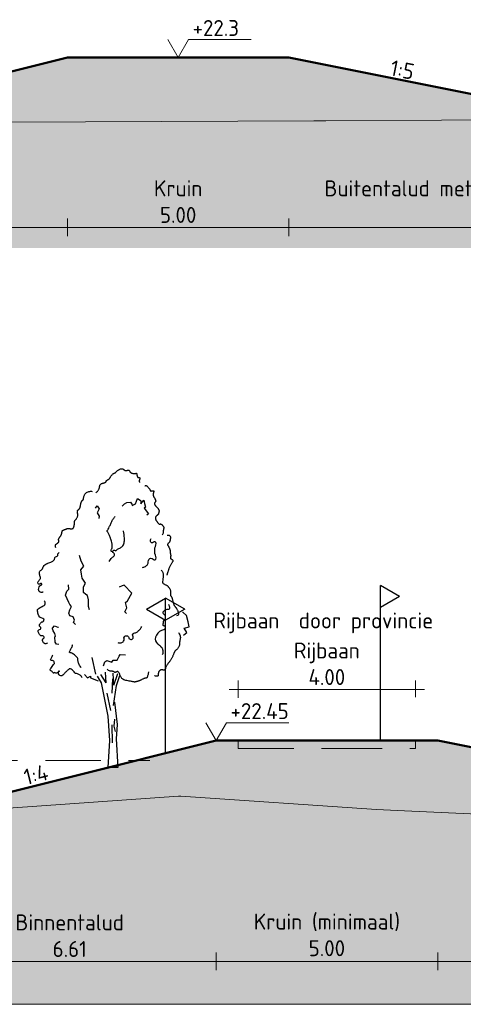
# Model space of a CAD drawing. Header units: metres. Extents: x 161377 to 162521, y 378914 to 379231.
# Tile 61 of 77: x 161838 to 161848, y 379199 to 379221. Entities that reach past the tile are written whole.
import ezdxf

# ---------------------------------------------------------------- set-up
doc = ezdxf.new("R2010")
doc.units = ezdxf.units.M
doc.linetypes.add('DASHED2', pattern=[0.375, 0.25, -0.125])
doc.linetypes.add('HIDDEN', pattern=[9.525, 6.35, -3.175])
for name, color, linetype, lineweight in [('B-WE-GR-MAAIVELD-GD', 253, 'Continuous', 18), ('N-WE-OG-TOPOGRAFIE-SD', 7, 'Continuous', 25), ('N-XX-GR-BOOM-SD', 90, 'Continuous', 25), ('N-XX-GW-WATERGANG-GD', 90, 'Continuous', 50), ('profiel', 7, 'Continuous', 13), ('X-XX-AL-HULPLIJN-G', 7, 'Continuous', 18), ('X-XX-AL-M', 7, 'Continuous', 18), ('X-XX-AL-NAP-M', 7, 'Continuous', 18)]:
    doc.layers.add(name, color=color, linetype=linetype, lineweight=lineweight)
doc.layers.add('N-WE-GW-GROND-A', color=7, linetype='Continuous', lineweight=35, true_color=0xffdf7f)
doc.layers.add('waterspiegel', color=7, linetype='Continuous', lineweight=13, true_color=0x0544ff)
doc.styles.add('RH-NLCS-A', font='NLCS-ISO.ttf')
doc.dimstyles.new('RH-NLCS-IT-A$0', dxfattribs={"dimscale": 0, "dimtxt": 2.5, "dimasz": 2.5, "dimexe": 1, "dimexo": 5, "dimgap": 0.5, "dimtad": 1, "dimzin": 1, "dimdsep": 46, "dimtxsty": 'RH-NLCS-A', "dimcen": 2.5, "dimdle": 1, "dimclrd": 256, "dimclre": 8, "dimclrt": 256, "dimadec": 0, "dimazin": 0, "dimtfac": 1, "dimtmove": 0, "dimatfit": 3, "dimfxl": 1, "dimfxlon": 1, "dimlwd": -1, "dimlwe": 13, "dimarcsym": 1})

# ---------------------------------------------------------------- blocks, each defined once
blk = doc.blocks.new('Peilmaat')
blk.add_lwpolyline([(-0.162, 0.28), (0, 0), (0.162, 0.28), (1.142, 0.28)])
at = {"style": 'RH-NLCS-A'}
blk.add_attdef('NAP', (0.227, 0.337), '', height=0.25, dxfattribs=at)
blk = doc.blocks.new('*D10')
at = {"layer": 'Defpoints', "color": 0, "transparency": 16777216}
for p in [(161839.032, 379220.244), (161833.181, 379218.782), (161839.032, 379216.412)]:
    blk.add_point(p, dxfattribs=at)
at = {"layer": 'X-XX-AL-M', "transparency": 16777216}
blk.add_line((161832.981, 379216.412), (161839.232, 379216.412), dxfattribs=at)
at = {"layer": 'X-XX-AL-M', "color": 8, "linetype": 'HIDDEN', "lineweight": 13, "transparency": 16777216}
for p, q in [((161833.181, 379216.612), (161833.181, 379216.212)), ((161839.032, 379216.612), (161839.032, 379216.212))]:
    blk.add_line(p, q, dxfattribs=at)
at = {"layer": 'X-XX-AL-M', "transparency": 16777216, "insert": (161836.106, 379216.992), "char_height": 0.36, "width": 3.204, "attachment_point": 5, "style": 'RH-NLCS-A'}
blk.add_mtext('Binnentalud \\P 5.85', dxfattribs=at)
blk = doc.blocks.new('_None')
blk = doc.blocks.new('*D11')
at = {"layer": 'Defpoints', "color": 0, "transparency": 16777216}
for p in [(161839.032, 379220.244), (161844.032, 379220.244), (161844.032, 379216.412)]:
    blk.add_point(p, dxfattribs=at)
at = {"layer": 'X-XX-AL-M', "transparency": 16777216}
blk.add_line((161838.832, 379216.412), (161844.232, 379216.412), dxfattribs=at)
at = {"layer": 'X-XX-AL-M', "color": 8, "linetype": 'HIDDEN', "lineweight": 13, "transparency": 16777216}
for p, q in [((161839.032, 379216.612), (161839.032, 379216.212)), ((161844.032, 379216.612), (161844.032, 379216.212))]:
    blk.add_line(p, q, dxfattribs=at)
at = {"layer": 'X-XX-AL-M', "transparency": 16777216, "insert": (161841.532, 379216.992), "char_height": 0.36, "attachment_point": 5, "style": 'RH-NLCS-A'}
blk.add_mtext('Kruin\\P5.00', dxfattribs=at)
blk = doc.blocks.new('*D12')
at = {"layer": 'Defpoints', "color": 0, "transparency": 16777216}
for p in [(161844.032, 379220.244), (161852.991, 379218.853), (161852.991, 379216.412)]:
    blk.add_point(p, dxfattribs=at)
at = {"layer": 'X-XX-AL-M', "transparency": 16777216}
blk.add_line((161843.832, 379216.412), (161853.191, 379216.412), dxfattribs=at)
at = {"layer": 'X-XX-AL-M', "color": 8, "linetype": 'HIDDEN', "lineweight": 13, "transparency": 16777216}
for p, q in [((161844.032, 379216.612), (161844.032, 379216.212)), ((161852.991, 379216.612), (161852.991, 379216.212))]:
    blk.add_line(p, q, dxfattribs=at)
at = {"layer": 'X-XX-AL-M', "transparency": 16777216, "insert": (161848.512, 379216.992), "char_height": 0.36, "attachment_point": 5, "style": 'RH-NLCS-A'}
blk.add_mtext('Buitentalud met onderhoudsstrook\\P 8.96', dxfattribs=at)
blk = doc.blocks.new('SOG-TOPOGRAFIE_ERFGRENS_LINKS-D')
for p, q in [((-0.433, 3.25), (0, 3.5)), ((0, 3), (0, 3.5)), ((-0.433, 3.25), (0, 3)), ((0, 0), (0, 3))]:
    blk.add_line(p, q)
blk = doc.blocks.new('Vboom')
at = {"color": 1, "true_color": 0xff0000}
for p, q in [((-0.078, 3.821), (-0.325, 4.198)), ((-0.078, 3.821), (-0.118, 4.301)), ((0.263, 3.725), (0.24, 4.255)), ((0.263, 3.725), (0.447, 4.244)), ((0.381, 3.711), (0.528, 4.163)), ((-0.048, 3.356), (0.113, 2.572)), ((0.171, 1.937), (0.182, 1.119)), ((0.297, 2.179), (0.263, 1.868)), ((0.263, 1.868), (0.321, 1.626)), ((0.445, 0), (0, 0))]:
    blk.add_line(p, q, dxfattribs=at)
for points in [[(-0.55, 12.392), (-0.544, 12.397), (-0.533, 12.407), (-0.517, 12.422), (-0.499, 12.441), (-0.479, 12.463), (-0.459, 12.486), (-0.44, 12.511), (-0.423, 12.536), (-0.411, 12.56), (-0.402, 12.583), (-0.395, 12.606), (-0.39, 12.627), (-0.386, 12.648), (-0.383, 12.668), (-0.38, 12.687), (-0.375, 12.706), (-0.369, 12.723), (-0.362, 12.74), (-0.353, 12.755), (-0.344, 12.769), (-0.334, 12.782), (-0.324, 12.793), (-0.314, 12.803), (-0.304, 12.81), (-0.294, 12.816), (-0.285, 12.821), (-0.276, 12.824), (-0.267, 12.826), (-0.257, 12.828), (-0.247, 12.83), (-0.235, 12.832), (-0.223, 12.835), (-0.209, 12.839), (-0.194, 12.844), (-0.179, 12.85), (-0.163, 12.856), (-0.148, 12.862), (-0.133, 12.868), (-0.12, 12.874), (-0.109, 12.879), (-0.1, 12.884), (-0.093, 12.889), (-0.088, 12.893), (-0.084, 12.896), (-0.082, 12.9), (-0.081, 12.903), (-0.08, 12.907), (-0.081, 12.911), (-0.082, 12.915), (-0.082, 12.92), (-0.083, 12.924), (-0.083, 12.93), (-0.082, 12.935), (-0.079, 12.941), (-0.074, 12.946), (-0.067, 12.952), (-0.057, 12.958), (-0.045, 12.965), (-0.032, 12.971), (-0.018, 12.979), (-0.003, 12.986), (0.012, 12.995), (0.027, 13.004), (0.04, 13.014), (0.052, 13.025), (0.063, 13.037), (0.072, 13.05), (0.081, 13.063), (0.09, 13.078), (0.1, 13.094), (0.11, 13.11), (0.121, 13.128), (0.134, 13.146), (0.148, 13.164), (0.162, 13.183), (0.177, 13.201), (0.193, 13.218), (0.208, 13.234), (0.223, 13.249), (0.238, 13.261), (0.252, 13.27), (0.265, 13.278), (0.277, 13.284), (0.289, 13.29), (0.301, 13.295), (0.312, 13.3), (0.323, 13.306), (0.335, 13.314), (0.347, 13.323), (0.359, 13.334), (0.372, 13.347), (0.386, 13.361), (0.401, 13.375), (0.417, 13.389), (0.435, 13.404), (0.454, 13.418), (0.474, 13.432), (0.496, 13.444), (0.519, 13.456), (0.542, 13.466), (0.564, 13.475), (0.586, 13.482), (0.606, 13.486), (0.624, 13.488), (0.64, 13.488), (0.654, 13.486), (0.665, 13.481), (0.676, 13.476), (0.685, 13.469), (0.694, 13.461), (0.702, 13.453), (0.711, 13.445), (0.719, 13.438), (0.728, 13.431), (0.738, 13.424), (0.747, 13.419), (0.758, 13.414), (0.768, 13.41), (0.779, 13.406), (0.79, 13.404), (0.802, 13.404), (0.813, 13.404), (0.825, 13.405), (0.837, 13.406), (0.849, 13.408), (0.862, 13.41), (0.873, 13.413), (0.885, 13.415), (0.897, 13.417), (0.908, 13.419), (0.918, 13.419), (0.928, 13.419), (0.938, 13.418), (0.947, 13.415), (0.955, 13.41), (0.962, 13.404), (0.968, 13.395), (0.974, 13.385), (0.98, 13.373), (0.986, 13.361), (0.993, 13.348), (1.002, 13.335), (1.012, 13.323), (1.025, 13.311), (1.04, 13.301), (1.057, 13.292), (1.076, 13.285), (1.096, 13.279), (1.117, 13.274), (1.138, 13.27), (1.158, 13.268), (1.176, 13.267), (1.194, 13.267), (1.209, 13.269), (1.223, 13.271), (1.236, 13.273), (1.247, 13.276), (1.256, 13.278), (1.264, 13.281), (1.271, 13.282), (1.276, 13.283), (1.28, 13.283), (1.284, 13.281), (1.287, 13.278), (1.289, 13.274), (1.291, 13.268), (1.293, 13.261), (1.296, 13.252), (1.299, 13.241), (1.302, 13.229), (1.305, 13.216), (1.309, 13.202), (1.312, 13.188), (1.316, 13.174), (1.319, 13.161), (1.322, 13.149), (1.325, 13.138), (1.327, 13.128), (1.329, 13.12), (1.332, 13.113), (1.335, 13.108), (1.34, 13.103), (1.345, 13.099), (1.352, 13.096), (1.36, 13.094), (1.37, 13.093), (1.38, 13.092), (1.391, 13.091), (1.402, 13.089), (1.412, 13.088), (1.421, 13.085), (1.428, 13.082), (1.434, 13.077), (1.438, 13.071), (1.44, 13.065), (1.441, 13.056), (1.44, 13.047), (1.438, 13.037), (1.435, 13.025), (1.43, 13.012), (1.425, 12.998), (1.42, 12.983), (1.416, 12.967), (1.413, 12.95), (1.412, 12.932), (1.414, 12.912), (1.419, 12.891), (1.429, 12.869)], [(-2.358, 9.917), (-2.367, 9.96), (-2.372, 9.995), (-2.374, 10.021), (-2.372, 10.041), (-2.367, 10.057), (-2.36, 10.068), (-2.35, 10.077), (-2.339, 10.086), (-2.326, 10.094), (-2.313, 10.103), (-2.299, 10.113), (-2.284, 10.122), (-2.27, 10.132), (-2.257, 10.141), (-2.246, 10.151), (-2.236, 10.161), (-2.229, 10.17), (-2.224, 10.18), (-2.22, 10.189), (-2.219, 10.199), (-2.218, 10.208), (-2.219, 10.218), (-2.22, 10.227), (-2.222, 10.237), (-2.225, 10.247), (-2.227, 10.258), (-2.229, 10.268), (-2.231, 10.279), (-2.231, 10.291), (-2.23, 10.302), (-2.228, 10.314), (-2.224, 10.327), (-2.218, 10.34), (-2.21, 10.353), (-2.201, 10.367), (-2.191, 10.381), (-2.18, 10.396), (-2.168, 10.411), (-2.157, 10.426), (-2.146, 10.442), (-2.135, 10.458), (-2.126, 10.474), (-2.117, 10.491), (-2.109, 10.507), (-2.102, 10.523), (-2.095, 10.538), (-2.09, 10.553), (-2.085, 10.566), (-2.082, 10.578), (-2.079, 10.59), (-2.077, 10.6), (-2.076, 10.61), (-2.075, 10.619), (-2.074, 10.627), (-2.073, 10.636), (-2.072, 10.644), (-2.07, 10.652), (-2.069, 10.661), (-2.066, 10.669), (-2.062, 10.677), (-2.057, 10.685), (-2.051, 10.693), (-2.043, 10.7), (-2.033, 10.707), (-2.021, 10.714), (-2.007, 10.72), (-1.992, 10.726), (-1.976, 10.732), (-1.959, 10.738), (-1.942, 10.743), (-1.926, 10.749), (-1.91, 10.755), (-1.895, 10.761), (-1.882, 10.767), (-1.868, 10.773), (-1.856, 10.779), (-1.843, 10.784), (-1.831, 10.788), (-1.818, 10.791), (-1.806, 10.793), (-1.792, 10.793), (-1.778, 10.792), (-1.764, 10.791), (-1.75, 10.788), (-1.735, 10.786), (-1.72, 10.783), (-1.704, 10.781), (-1.689, 10.779), (-1.674, 10.778), (-1.658, 10.777), (-1.643, 10.777), (-1.629, 10.778), (-1.616, 10.78), (-1.604, 10.783), (-1.593, 10.786), (-1.583, 10.79), (-1.575, 10.795), (-1.569, 10.8), (-1.564, 10.806), (-1.56, 10.813), (-1.557, 10.821), (-1.554, 10.829), (-1.551, 10.838), (-1.548, 10.848), (-1.544, 10.858), (-1.54, 10.869), (-1.536, 10.88), (-1.533, 10.893), (-1.529, 10.905), (-1.526, 10.919), (-1.523, 10.933), (-1.521, 10.947), (-1.519, 10.962), (-1.518, 10.977), (-1.518, 10.992), (-1.518, 11.007), (-1.518, 11.022), (-1.518, 11.037), (-1.518, 11.051), (-1.518, 11.064), (-1.517, 11.076), (-1.516, 11.087), (-1.514, 11.097), (-1.511, 11.106), (-1.508, 11.115), (-1.505, 11.123), (-1.501, 11.13), (-1.497, 11.137), (-1.492, 11.144), (-1.487, 11.15), (-1.481, 11.157), (-1.475, 11.165), (-1.467, 11.174), (-1.459, 11.184), (-1.45, 11.196), (-1.44, 11.21), (-1.428, 11.227), (-1.416, 11.246), (-1.404, 11.267), (-1.392, 11.288), (-1.381, 11.311), (-1.372, 11.333), (-1.364, 11.356), (-1.36, 11.377), (-1.357, 11.398), (-1.358, 11.417), (-1.36, 11.436), (-1.364, 11.453), (-1.368, 11.47), (-1.373, 11.486), (-1.377, 11.502), (-1.38, 11.517), (-1.382, 11.531), (-1.383, 11.546), (-1.382, 11.559), (-1.38, 11.572), (-1.376, 11.584), (-1.372, 11.595), (-1.366, 11.606), (-1.36, 11.615), (-1.353, 11.622), (-1.345, 11.629), (-1.337, 11.636), (-1.328, 11.642), (-1.319, 11.648), (-1.311, 11.655), (-1.302, 11.663), (-1.294, 11.672), (-1.286, 11.683), (-1.279, 11.695), (-1.273, 11.709), (-1.267, 11.725), (-1.261, 11.741), (-1.256, 11.759), (-1.251, 11.778), (-1.246, 11.798), (-1.242, 11.819), (-1.238, 11.84), (-1.234, 11.862), (-1.23, 11.884), (-1.226, 11.906), (-1.222, 11.926), (-1.217, 11.946), (-1.212, 11.964), (-1.206, 11.98), (-1.199, 11.995), (-1.192, 12.008), (-1.185, 12.02), (-1.177, 12.031), (-1.17, 12.04), (-1.162, 12.049), (-1.154, 12.057), (-1.147, 12.064), (-1.14, 12.071), (-1.133, 12.077), (-1.127, 12.084), (-1.121, 12.09), (-1.116, 12.097), (-1.112, 12.104), (-1.109, 12.111), (-1.106, 12.119), (-1.104, 12.129), (-1.103, 12.139), (-1.102, 12.151), (-1.1, 12.164), (-1.098, 12.18), (-1.094, 12.197), (-1.09, 12.217), (-1.084, 12.239), (-1.076, 12.263), (-1.066, 12.288), (-1.054, 12.313), (-1.038, 12.339), (-1.018, 12.363), (-0.995, 12.387), (-0.967, 12.408), (-0.934, 12.426), (-0.899, 12.441), (-0.862, 12.453), (-0.826, 12.462), (-0.792, 12.468), (-0.762, 12.469), (-0.738, 12.467), (-0.721, 12.46)], [(1.665, 12.717), (1.679, 12.722), (1.693, 12.725), (1.707, 12.725), (1.721, 12.723), (1.736, 12.718), (1.75, 12.709), (1.766, 12.698), (1.782, 12.683), (1.799, 12.665), (1.817, 12.645), (1.834, 12.623), (1.852, 12.601), (1.868, 12.579), (1.883, 12.557), (1.896, 12.538), (1.907, 12.521), (1.916, 12.508), (1.921, 12.498), (1.925, 12.49), (1.927, 12.485), (1.928, 12.482), (1.927, 12.48), (1.927, 12.479), (1.926, 12.478), (1.925, 12.478), (1.925, 12.478), (1.925, 12.478), (1.927, 12.478), (1.93, 12.479), (1.934, 12.479), (1.941, 12.48), (1.95, 12.481), (1.961, 12.483), (1.974, 12.484), (1.988, 12.486), (2.002, 12.488), (2.017, 12.489), (2.03, 12.489), (2.042, 12.489), (2.053, 12.488), (2.06, 12.486), (2.065, 12.483), (2.068, 12.479), (2.069, 12.474), (2.069, 12.468), (2.068, 12.462), (2.065, 12.454), (2.063, 12.446), (2.06, 12.437), (2.057, 12.428), (2.054, 12.418), (2.052, 12.407), (2.049, 12.396), (2.047, 12.384), (2.045, 12.371), (2.044, 12.358), (2.043, 12.344), (2.043, 12.331), (2.043, 12.317), (2.044, 12.303), (2.045, 12.289), (2.046, 12.276), (2.049, 12.264), (2.051, 12.253), (2.054, 12.242), (2.058, 12.233), (2.061, 12.225), (2.065, 12.218), (2.069, 12.211), (2.073, 12.205), (2.076, 12.2), (2.08, 12.195), (2.083, 12.191), (2.086, 12.187), (2.089, 12.183), (2.092, 12.179), (2.096, 12.174), (2.099, 12.168), (2.103, 12.161), (2.107, 12.152), (2.112, 12.141), (2.117, 12.13), (2.122, 12.117), (2.127, 12.104), (2.132, 12.091), (2.137, 12.078), (2.142, 12.067), (2.145, 12.057), (2.148, 12.048), (2.151, 12.041), (2.152, 12.036), (2.152, 12.031), (2.152, 12.026), (2.15, 12.02), (2.147, 12.015), (2.143, 12.008), (2.138, 11.999), (2.131, 11.99), (2.125, 11.979), (2.118, 11.967), (2.112, 11.955), (2.106, 11.942), (2.102, 11.93), (2.099, 11.917), (2.098, 11.905), (2.1, 11.893), (2.102, 11.881), (2.107, 11.869), (2.112, 11.858), (2.119, 11.847), (2.126, 11.837), (2.134, 11.827), (2.143, 11.817), (2.152, 11.807), (2.162, 11.797), (2.171, 11.787), (2.181, 11.778), (2.191, 11.768), (2.201, 11.758), (2.21, 11.748), (2.219, 11.738), (2.228, 11.727), (2.237, 11.717), (2.245, 11.706), (2.253, 11.696), (2.26, 11.685), (2.267, 11.675), (2.274, 11.666), (2.28, 11.657), (2.285, 11.648), (2.29, 11.639), (2.295, 11.631), (2.298, 11.623), (2.301, 11.615), (2.304, 11.608), (2.305, 11.601), (2.306, 11.594), (2.306, 11.587), (2.306, 11.579), (2.305, 11.572), (2.303, 11.564), (2.302, 11.555), (2.3, 11.546), (2.298, 11.536), (2.296, 11.525), (2.294, 11.514), (2.292, 11.501), (2.29, 11.489), (2.287, 11.477), (2.283, 11.465), (2.279, 11.453), (2.275, 11.442), (2.269, 11.432), (2.263, 11.424), (2.256, 11.416), (2.249, 11.408), (2.242, 11.402), (2.235, 11.396), (2.229, 11.391), (2.223, 11.386), (2.217, 11.381), (2.212, 11.377), (2.208, 11.373), (2.203, 11.37), (2.199, 11.366), (2.195, 11.362), (2.19, 11.359), (2.186, 11.355), (2.18, 11.351), (2.175, 11.347), (2.169, 11.342), (2.163, 11.337), (2.158, 11.33), (2.153, 11.323), (2.149, 11.314), (2.146, 11.303), (2.144, 11.291), (2.143, 11.277), (2.143, 11.263), (2.144, 11.248), (2.146, 11.233), (2.148, 11.219), (2.151, 11.206), (2.154, 11.194), (2.158, 11.183), (2.162, 11.174), (2.166, 11.166), (2.171, 11.158), (2.177, 11.15), (2.184, 11.141), (2.191, 11.131), (2.2, 11.12), (2.209, 11.107), (2.219, 11.092), (2.23, 11.076), (2.241, 11.06), (2.253, 11.045), (2.264, 11.031), (2.275, 11.018), (2.286, 11.008), (2.296, 11), (2.305, 10.995), (2.314, 10.992), (2.323, 10.99), (2.332, 10.99), (2.34, 10.991), (2.348, 10.992), (2.357, 10.993), (2.365, 10.993), (2.374, 10.993), (2.383, 10.992), (2.392, 10.989), (2.401, 10.986), (2.411, 10.981), (2.422, 10.974), (2.433, 10.965), (2.444, 10.954), (2.455, 10.941), (2.467, 10.927), (2.478, 10.912), (2.488, 10.897), (2.498, 10.883), (2.506, 10.869), (2.512, 10.856), (2.517, 10.844), (2.52, 10.834), (2.522, 10.825), (2.522, 10.816), (2.521, 10.808), (2.52, 10.801), (2.517, 10.792), (2.515, 10.784), (2.512, 10.775), (2.509, 10.764), (2.506, 10.753), (2.503, 10.741), (2.501, 10.728), (2.498, 10.715), (2.497, 10.7), (2.496, 10.684), (2.495, 10.667), (2.495, 10.648), (2.494, 10.628), (2.491, 10.606), (2.486, 10.581), (2.478, 10.555), (2.467, 10.525), (2.451, 10.492)], [(2.669, 10.49), (2.686, 10.492), (2.701, 10.494), (2.713, 10.495), (2.723, 10.496), (2.731, 10.495), (2.739, 10.494), (2.746, 10.492), (2.753, 10.488), (2.761, 10.484), (2.77, 10.478), (2.778, 10.471), (2.787, 10.463), (2.795, 10.454), (2.802, 10.445), (2.808, 10.435), (2.813, 10.424), (2.816, 10.413), (2.818, 10.401), (2.819, 10.389), (2.819, 10.377), (2.818, 10.363), (2.816, 10.349), (2.814, 10.334), (2.812, 10.318), (2.81, 10.301), (2.808, 10.284), (2.805, 10.266), (2.802, 10.248), (2.798, 10.231), (2.793, 10.214), (2.786, 10.198), (2.779, 10.182), (2.77, 10.169), (2.759, 10.156), (2.748, 10.145), (2.737, 10.134), (2.726, 10.124), (2.716, 10.115), (2.707, 10.107), (2.7, 10.098), (2.694, 10.09), (2.691, 10.082), (2.69, 10.073), (2.691, 10.064), (2.693, 10.054), (2.697, 10.044), (2.702, 10.032), (2.708, 10.019), (2.716, 10.004), (2.725, 9.989), (2.734, 9.972), (2.743, 9.955), (2.752, 9.938), (2.761, 9.921), (2.77, 9.904), (2.777, 9.888), (2.783, 9.873), (2.788, 9.859), (2.792, 9.845), (2.795, 9.832), (2.798, 9.819), (2.8, 9.806), (2.801, 9.793), (2.803, 9.78), (2.804, 9.766), (2.805, 9.751), (2.806, 9.736), (2.808, 9.721), (2.809, 9.705), (2.811, 9.689), (2.813, 9.674), (2.816, 9.658), (2.819, 9.642), (2.822, 9.626), (2.825, 9.611), (2.827, 9.596), (2.83, 9.581), (2.831, 9.566), (2.831, 9.552), (2.83, 9.538), (2.828, 9.525), (2.825, 9.512), (2.821, 9.5), (2.818, 9.488), (2.815, 9.476), (2.814, 9.465), (2.816, 9.455), (2.82, 9.445), (2.827, 9.435), (2.837, 9.426), (2.849, 9.417), (2.862, 9.408), (2.875, 9.4), (2.888, 9.393), (2.9, 9.386), (2.91, 9.379), (2.918, 9.373), (2.924, 9.367), (2.928, 9.361), (2.93, 9.356), (2.931, 9.351), (2.931, 9.345), (2.93, 9.34), (2.929, 9.334), (2.928, 9.328), (2.926, 9.321), (2.924, 9.313), (2.92, 9.304), (2.916, 9.293), (2.91, 9.28), (2.902, 9.265), (2.892, 9.248), (2.879, 9.228), (2.865, 9.206), (2.85, 9.181), (2.834, 9.156), (2.818, 9.128), (2.802, 9.1), (2.787, 9.072), (2.774, 9.044), (2.762, 9.016), (2.752, 8.989), (2.744, 8.962), (2.736, 8.936), (2.729, 8.911), (2.723, 8.886), (2.716, 8.862), (2.708, 8.839), (2.7, 8.818), (2.692, 8.797), (2.683, 8.777), (2.675, 8.757), (2.669, 8.738), (2.664, 8.72), (2.661, 8.701), (2.661, 8.683)], [(2.395, 8.917), (2.446, 8.862), (2.477, 8.799), (2.491, 8.731), (2.493, 8.66), (2.487, 8.589), (2.477, 8.521), (2.468, 8.459), (2.463, 8.405), (2.467, 8.363), (2.479, 8.33), (2.496, 8.305), (2.518, 8.286), (2.543, 8.273), (2.569, 8.263), (2.595, 8.254), (2.618, 8.246), (2.639, 8.236), (2.657, 8.225), (2.672, 8.213), (2.686, 8.2), (2.698, 8.186), (2.71, 8.171), (2.721, 8.156), (2.732, 8.141), (2.744, 8.126), (2.756, 8.111), (2.769, 8.095), (2.781, 8.078), (2.792, 8.06), (2.801, 8.041), (2.809, 8.02), (2.815, 7.997), (2.818, 7.972), (2.82, 7.945), (2.82, 7.918), (2.819, 7.89), (2.817, 7.864), (2.816, 7.838), (2.816, 7.815), (2.817, 7.795), (2.82, 7.779), (2.825, 7.765), (2.831, 7.753), (2.838, 7.741), (2.847, 7.73), (2.855, 7.717), (2.865, 7.703), (2.874, 7.685), (2.883, 7.664), (2.892, 7.639), (2.901, 7.611), (2.909, 7.582), (2.917, 7.552), (2.925, 7.522), (2.933, 7.492), (2.941, 7.464), (2.948, 7.437), (2.955, 7.412), (2.962, 7.39), (2.969, 7.369), (2.976, 7.35), (2.983, 7.333), (2.99, 7.318), (2.997, 7.305), (3.005, 7.293), (3.012, 7.283), (3.021, 7.273), (3.029, 7.265), (3.037, 7.256), (3.046, 7.247), (3.055, 7.238), (3.064, 7.227), (3.073, 7.216), (3.082, 7.202), (3.091, 7.187), (3.101, 7.17), (3.111, 7.15), (3.122, 7.127), (3.133, 7.102), (3.146, 7.073), (3.158, 7.041), (3.169, 7.007), (3.177, 6.972), (3.18, 6.939), (3.175, 6.909), (3.16, 6.883), (3.134, 6.863), (3.094, 6.851)], [(3.18, 6.092), (3.213, 6.037), (3.236, 5.99), (3.252, 5.95), (3.261, 5.916), (3.265, 5.886), (3.265, 5.861), (3.262, 5.838), (3.258, 5.817), (3.254, 5.796), (3.25, 5.776), (3.245, 5.756), (3.241, 5.736), (3.238, 5.715), (3.235, 5.694), (3.232, 5.673), (3.23, 5.65), (3.229, 5.627), (3.228, 5.603), (3.227, 5.578), (3.225, 5.552), (3.222, 5.527), (3.217, 5.502), (3.21, 5.477), (3.2, 5.453), (3.188, 5.43), (3.173, 5.408), (3.156, 5.387), (3.138, 5.367), (3.119, 5.349), (3.101, 5.332), (3.084, 5.316), (3.068, 5.301), (3.054, 5.288), (3.042, 5.276), (3.032, 5.265), (3.023, 5.254), (3.015, 5.243), (3.008, 5.232), (3.002, 5.22), (2.995, 5.208), (2.989, 5.194), (2.983, 5.178), (2.977, 5.162), (2.97, 5.144), (2.963, 5.124), (2.954, 5.103), (2.945, 5.08), (2.934, 5.055), (2.922, 5.029), (2.908, 5.001), (2.894, 4.973), (2.879, 4.945), (2.864, 4.918), (2.849, 4.891), (2.834, 4.866), (2.82, 4.844), (2.807, 4.823), (2.795, 4.806), (2.782, 4.79), (2.771, 4.775), (2.759, 4.76), (2.747, 4.746), (2.735, 4.73), (2.722, 4.714), (2.708, 4.696), (2.694, 4.677), (2.68, 4.657), (2.666, 4.637), (2.653, 4.617), (2.641, 4.598), (2.63, 4.581), (2.621, 4.565), (2.614, 4.551), (2.608, 4.54), (2.605, 4.53), (2.602, 4.521), (2.6, 4.513), (2.599, 4.506), (2.599, 4.499), (2.599, 4.492), (2.598, 4.484), (2.598, 4.476), (2.596, 4.468), (2.595, 4.46), (2.592, 4.452), (2.588, 4.444), (2.583, 4.436), (2.576, 4.428), (2.568, 4.421), (2.558, 4.414), (2.548, 4.409), (2.537, 4.404), (2.525, 4.4), (2.514, 4.397), (2.503, 4.396), (2.493, 4.396), (2.484, 4.399), (2.476, 4.402), (2.469, 4.406), (2.461, 4.41), (2.453, 4.414), (2.444, 4.416), (2.433, 4.417), (2.421, 4.416), (2.408, 4.413), (2.392, 4.407), (2.376, 4.399), (2.36, 4.39), (2.343, 4.38), (2.328, 4.37), (2.315, 4.359), (2.303, 4.348), (2.294, 4.337), (2.288, 4.327), (2.283, 4.318), (2.28, 4.308), (2.278, 4.299), (2.277, 4.29), (2.276, 4.28), (2.275, 4.27), (2.274, 4.26), (2.272, 4.25), (2.27, 4.239), (2.268, 4.228), (2.266, 4.217), (2.264, 4.207), (2.263, 4.196), (2.262, 4.186), (2.262, 4.176), (2.263, 4.167), (2.262, 4.158), (2.261, 4.151), (2.258, 4.144), (2.253, 4.138), (2.245, 4.133), (2.233, 4.129), (2.218, 4.127), (2.199, 4.127), (2.179, 4.127), (2.158, 4.129), (2.138, 4.132), (2.12, 4.137), (2.105, 4.142), (2.094, 4.149)], [(1.828, 4.321), (1.827, 4.311), (1.824, 4.291), (1.819, 4.265), (1.813, 4.234), (1.806, 4.201), (1.799, 4.167), (1.79, 4.135), (1.782, 4.108), (1.773, 4.085), (1.764, 4.068), (1.755, 4.056), (1.745, 4.048), (1.736, 4.042), (1.727, 4.039), (1.718, 4.038), (1.709, 4.037), (1.7, 4.037), (1.691, 4.036), (1.681, 4.035), (1.671, 4.033), (1.659, 4.03), (1.647, 4.027), (1.632, 4.021), (1.615, 4.014), (1.596, 4.006), (1.576, 3.995), (1.554, 3.984), (1.531, 3.973), (1.509, 3.961), (1.487, 3.95), (1.466, 3.94), (1.448, 3.931), (1.431, 3.924), (1.416, 3.918), (1.403, 3.913), (1.391, 3.91), (1.379, 3.907), (1.366, 3.904), (1.354, 3.901), (1.34, 3.897), (1.325, 3.893), (1.308, 3.888), (1.291, 3.883), (1.274, 3.878), (1.258, 3.873), (1.243, 3.869), (1.229, 3.865), (1.217, 3.863), (1.208, 3.861), (1.2, 3.861), (1.192, 3.862), (1.182, 3.864), (1.17, 3.867), (1.152, 3.871), (1.129, 3.876), (1.098, 3.882), (1.059, 3.888), (1.014, 3.895), (0.963, 3.904), (0.91, 3.913), (0.857, 3.925), (0.805, 3.937), (0.756, 3.951), (0.713, 3.968), (0.677, 3.986), (0.648, 4.006), (0.625, 4.027), (0.606, 4.051), (0.59, 4.075), (0.577, 4.101), (0.565, 4.128), (0.554, 4.156), (0.542, 4.184), (0.53, 4.213), (0.517, 4.24), (0.503, 4.265), (0.489, 4.288), (0.475, 4.307), (0.46, 4.322), (0.444, 4.331), (0.428, 4.335), (0.413, 4.334), (0.397, 4.329), (0.381, 4.322), (0.365, 4.314), (0.35, 4.306), (0.336, 4.3), (0.322, 4.297), (0.309, 4.298), (0.297, 4.303), (0.285, 4.31), (0.272, 4.318), (0.258, 4.327), (0.242, 4.335), (0.224, 4.342), (0.204, 4.346), (0.18, 4.347), (0.154, 4.347), (0.126, 4.348), (0.095, 4.352), (0.063, 4.362), (0.029, 4.378), (-0.005, 4.405), (-0.04, 4.444)]]:
    blk.add_lwpolyline(points, dxfattribs=at)
at = {"color": 1, "true_color": 0xff0000, "flags": 128}
for points in [[(0.644, 11.801), (0.745, 11.904), (0.848, 11.968), (1.016, 11.977), (1.079, 11.881), (1.089, 11.824), (1.242, 11.904), (1.339, 12.145), (1.446, 12.073), (1.462, 12.067), (1.476, 12.007), (1.489, 11.903), (1.616, 12.073), (1.652, 11.917), (1.694, 11.753), (1.635, 11.711), (1.832, 11.457), (1.748, 11.397)], [(-0.563, 11.712), (-0.483, 11.813), (-0.399, 11.674), (-0.485, 11.495), (-0.402, 11.346), (-0.416, 11.243)], [(-0.835, 7.119), (-0.882, 7.265), (-0.886, 7.568), (-0.928, 7.764), (-0.997, 7.815), (-1.103, 7.909), (-1.102, 8.15), (-1.009, 8.323), (-1.166, 8.548), (-1.194, 8.729), (-1.223, 8.92), (-1.094, 9.095), (-1.213, 9.313), (-1.289, 9.573)], [(-1.461, 6.451), (-1.557, 6.549), (-1.509, 6.648), (-1.573, 6.798), (-1.726, 6.854), (-1.76, 6.973), (-1.715, 7.123), (-1.647, 7.265), (-1.723, 7.362), (-1.766, 7.453), (-1.922, 7.781), (-1.85, 7.955), (-1.76, 8.048), (-1.779, 8.243)], [(0.835, 6.952), (0.766, 7.032), (0.853, 7.215), (0.789, 7.451), (0.876, 7.531), (1.075, 7.865), (0.73, 8.238), (0.643, 8.206), (0.509, 8.135)], [(3.411, 5.971), (3.562, 6.095), (3.443, 6.285), (3.669, 6.353), (3.616, 6.585), (3.546, 6.869), (3.393, 6.992), (3.356, 7.002)], [(-2.221, 5.549), (-2.326, 5.57), (-2.376, 5.66), (-2.396, 5.894), (-2.374, 5.937), (-2.391, 6.047), (-2.473, 6.17), (-2.511, 6.262), (-2.509, 6.292), (-2.417, 6.396), (-2.265, 6.334), (-2.249, 6.332), (-2.235, 6.319)], [(-0.549, 4.218), (-0.712, 4.969)], [(-0.203, 4.589), (-0.136, 4.773), (-0.057, 4.835), (0.169, 4.763), (0.233, 4.843), (0.417, 4.85), (0.509, 5.032), (0.556, 5.111), (0.793, 5.087)], [(-1.067, 4.195), (-0.93, 4.058), (-0.793, 4.127), (-0.793, 4.058), (-0.449, 3.92)], [(-0.491, 4.121), (-0.303, 3.821), (-0.003, 2.319), (0.072, 1.229), (0, 0)], [(0.185, 3.361), (0.218, 4.013)], [(0.25, 2.798), (0.381, 3.711)], [(0.298, 2.957), (0.411, 1.943), (0.373, 1.304), (0.445, 0)]]:
    blk.add_lwpolyline(points, dxfattribs=at)
at = {"color": 1, "true_color": 0xff0000}
for points in [[(0.235, 9.726, -0.158777), (0.165, 9.75, -0.233308), (0.141, 9.797, -0.182007), (0.161, 9.85, 0.155816), (0.187, 9.912, 0.045058), (0.187, 10.085, 0.058787), (0.16, 10.216, 0.004222), (0.129, 10.304, 0.006596), (0.109, 10.36, 0.009627), (0.05, 10.503, 0.01133), (-0.004, 10.623, 0.125022), (-0.034, 10.659, -0.287204), (-0.043, 10.679, -0.13455), (-0.031, 10.704, 0.057474), (0.005, 10.757, 0.001656), (0.058, 10.861, 0.0025), (0.093, 10.931, 0.011837), (0.127, 11.003, -0.006032), (0.191, 11.146, -0.046726), (0.229, 11.211, -0.023647), (0.321, 11.328)], [(0.05, 9.3, -0.032546), (0.11, 9.391, -0.03526), (0.176, 9.466, -0.036525), (0.228, 9.51, 0.039269), (0.275, 9.551, 0.524816), (0.249, 9.687, -0.70157), (0.257, 9.808, -0.246052), (0.318, 9.796, 0.330237), (0.365, 9.793, 0.082831), (0.398, 9.824, -0.081275), (0.431, 9.855, -0.066365), (0.495, 9.887, 0.059917), (0.566, 9.922, 0.076229), (0.665, 10.008, 0.097021), (0.714, 10.098, 0.037062), (0.737, 10.193, 0.045363), (0.743, 10.273, 0.006717), (0.742, 10.312, 0.002377), (0.736, 10.423, 0.020071), (0.725, 10.531, 0.014267), (0.7, 10.682)], [(1.555, 9.036, 0.101914), (1.686, 9.079, 0.107951), (1.783, 9.167, 0.172666), (1.816, 9.281, -0.173792), (1.849, 9.395, -0.48034), (2.033, 9.404, 0.699728), (2.175, 9.46, 0.110664), (2.142, 9.591, -0.110605), (2.109, 9.721, -0.006472), (2.108, 9.787, -0.006512), (2.109, 9.852, -0.111285), (2.142, 9.983, 0.11249), (2.175, 10.112, 0.670162), (2.05, 10.167, -0.598076), (1.914, 10.21, -0.107528), (1.916, 10.279, -0.106959), (1.946, 10.341)], [(-2.932, 7.92, -0.061597), (-2.973, 7.907, -0.068549), (-3.012, 7.905, -0.377768), (-3.134, 8.036, -0.275847), (-3.022, 8.237, -0.028717), (-3.01, 8.242, 0.055672), (-3.004, 8.246, 1.128102), (-3.055, 8.3, -0.467669), (-3.15, 8.3, -0.043926), (-3.173, 8.333, -0.178724), (-3.174, 8.342, -0.071298), (-3.165, 8.369, -0.036842), (-3.137, 8.415, -0.009471), (-3.106, 8.456, 0.010169), (-3.078, 8.494, 0.016396), (-3.049, 8.538, 0.058895), (-3.043, 8.551, 0.22909), (-3.047, 8.585, -0.102618), (-3.074, 8.654, -0.001984), (-3.081, 8.694, -0.00284), (-3.086, 8.722, -0.015692), (-3.092, 8.778, -0.026096), (-3.094, 8.812, -0.123566), (-3.088, 8.834, -0.050335), (-3.057, 8.879, -0.123683), (-3.015, 8.909, 0.160012), (-2.983, 8.935, 0.092044), (-2.976, 8.953, -0.133826), (-2.97, 8.965, -0.078666), (-2.964, 8.97, 0.049691), (-2.954, 8.977, 0.207036), (-2.934, 9.021, -0.156565), (-2.913, 9.081, -0.059527), (-2.844, 9.152, -0.066018), (-2.768, 9.199, -0.00394), (-2.735, 9.213, -0.004619), (-2.707, 9.225, -0.031042), (-2.627, 9.252, 0.02906), (-2.542, 9.28, 0.07887), (-2.486, 9.313, 0.0611), (-2.428, 9.374, 0.147905), (-2.41, 9.424, -0.120561), (-2.392, 9.486, -0.254022), (-2.318, 9.531, 0.34235), (-2.268, 9.575, 0.082724), (-2.267, 9.594, -0.071752), (-2.266, 9.616, -0.11979), (-2.244, 9.668, -0.113391), (-2.199, 9.707)], [(-2.73, 5.619, -0.13726), (-2.808, 5.588, -0.181103), (-2.871, 5.604, -0.101937), (-2.929, 5.665, -0.1217), (-2.95, 5.732, -0.031179), (-2.95, 5.764, -0.041415), (-2.947, 5.788, -0.247446), (-2.917, 5.824, 0.211909), (-2.88, 5.862, 0.57629), (-2.944, 5.94, -0.298213), (-3.091, 6.005, -0.072479), (-3.146, 6.125, -0.144881), (-3.146, 6.191, -0.371124), (-3.083, 6.232, 0.387334), (-3.023, 6.273, 0.34255), (-3.06, 6.356, -0.37139), (-3.092, 6.436, -0.006859), (-3.083, 6.46, -0.038546), (-3.081, 6.464, -0.020688), (-3.072, 6.479, -0.008761), (-3.05, 6.511, -0.042179), (-3.011, 6.554, -0.0657), (-2.981, 6.577, -0.183427), (-2.967, 6.579, 0.107566), (-2.944, 6.579, 0.792646), (-2.941, 6.723, -0.263682), (-3.147, 6.923, -0.032113), (-3.187, 7.102, -0.209176), (-3.18, 7.131, -0.06387), (-3.138, 7.172, -0.039172), (-3.057, 7.224, -0.009014), (-3.007, 7.25, 0.010983), (-2.966, 7.271, 0.028574), (-2.885, 7.322, 0.061489), (-2.852, 7.352, 0.098913), (-2.846, 7.362, 0.028984), (-2.836, 7.4, 0.13267), (-2.84, 7.464, 0.117747), (-2.878, 7.525)], [(2.727, 7.359, -0.041311), (2.751, 7.323, -0.042244), (2.768, 7.283, -0.038238), (2.781, 7.235, -0.058405), (2.783, 7.203, -0.414693), (2.707, 7.135, 0.202416), (2.534, 7.073, 0.021897), (2.473, 7.012, 0.213758), (2.47, 7.003, 0.105271), (2.475, 6.985, 0.031738), (2.51, 6.933, 0.080024), (2.56, 6.886, -0.184988), (2.577, 6.86, -0.029477), (2.579, 6.85, -0.009899), (2.582, 6.82, -0.022999), (2.585, 6.737, -0.042094), (2.58, 6.691, -0.067896), (2.575, 6.674, -0.039856), (2.559, 6.648, -0.245698), (2.526, 6.631, 0.290975), (2.498, 6.613, 0.072692), (2.487, 6.578, 0.050351), (2.485, 6.526, 0.014603), (2.486, 6.514, -0.02061), (2.486, 6.506, -0.157327), (2.482, 6.493, 0.089134), (2.472, 6.47, 0.467738), (2.515, 6.412, -0.358322), (2.578, 6.352, -0.038489), (2.581, 6.305, -0.085044), (2.577, 6.284, -0.064554), (2.566, 6.264, -0.037905), (2.541, 6.234, -0.17292), (2.505, 6.216, 0.077348), (2.42, 6.193, 0.21853), (2.147, 5.88, 0.311295), (2.241, 5.59, 0.013408), (2.271, 5.568, -0.0379), (2.282, 5.56, -0.010602), (2.339, 5.504, -0.026927), (2.36, 5.48, -0.023313), (2.369, 5.467, 0.018302), (2.381, 5.452, 0.109191), (2.408, 5.428, -0.114091), (2.435, 5.405, -0.07496), (2.444, 5.388, -0.022301), (2.463, 5.324, -0.043297), (2.477, 5.23, -0.053082), (2.475, 5.152, -0.073734), (2.469, 5.134, -0.032843), (2.449, 5.096)], [(0.446, 5.644, 0.171526), (0.588, 5.631, 0.171526), (0.707, 5.709, 0.239798), (0.724, 5.804, -0.227236), (0.739, 5.905, -0.666529), (0.937, 5.864, 0.726468), (1.131, 5.84, 0.263269), (1.123, 5.95, -0.359589), (1.131, 6.035, -0.135967), (1.21, 6.08, 0.095213), (1.327, 6.133, 0.060587), (1.436, 6.233, 0.057857), (1.522, 6.362)], [(-1.203, 4.507, -0.072887), (-1.303, 4.649, -0.080286), (-1.35, 4.8, -0.058621), (-1.353, 4.881, 0.116876), (-1.359, 4.922, 0.104083), (-1.391, 4.971, 0.026813), (-1.558, 5.119, 0.129639), (-1.703, 5.182, -0.416389), (-1.736, 5.228, -0.105912), (-1.712, 5.289, 0.043591), (-1.638, 5.426, 0.004224), (-1.607, 5.497, 0.029199), (-1.604, 5.508, 0.213879), (-1.605, 5.518, 0.069343), (-1.624, 5.541)], [(-1.166, 4.055, 0.036784), (-1.192, 4.108, 0.072313), (-1.21, 4.132, 0.068127), (-1.316, 4.208, 0.075473), (-1.426, 4.246, 0.033705), (-1.447, 4.249, -0.057462), (-1.46, 4.251, -0.197945), (-1.493, 4.278, 0.082036), (-1.555, 4.356, 0.052126), (-1.697, 4.459, 0.251473), (-1.736, 4.461, 0.059835), (-1.756, 4.447, 0.010142), (-1.863, 4.354, 0.038399), (-1.963, 4.248, -0.049754), (-2.042, 4.168, -0.415767), (-2.203, 4.183, -0.365967), (-2.201, 4.362, -0.002133), (-2.196, 4.368, -0.07961), (-2.195, 4.368, -0.7436), (-2.195, 4.367, -0.008654), (-2.208, 4.342, -0.121887), (-2.25, 4.296, -0.089292), (-2.327, 4.262, -0.250646), (-2.385, 4.277, 0.317592), (-2.434, 4.284, 0.160208), (-2.446, 4.271, -0.29699), (-2.455, 4.266, -0.277841), (-2.48, 4.283, 0.117864), (-2.523, 4.335, 0.060549), (-2.569, 4.361, -0.10853), (-2.593, 4.379, -0.137156), (-2.604, 4.401, -0.124668), (-2.602, 4.428, -0.068553), (-2.58, 4.473, -0.015893), (-2.457, 4.647, -0.012888), (-2.43, 4.68, 0.027707), (-2.418, 4.696, 0.193486), (-2.416, 4.708, 0.035542), (-2.431, 4.769, 0.359392), (-2.532, 4.832, -0.590523), (-2.583, 4.902, -0.035503), (-2.554, 4.953, 0.029287), (-2.519, 5.015, 0.006452), (-2.506, 5.042, 0.006358), (-2.493, 5.071)]]:
    blk.add_lwpolyline(points, format="xyb", dxfattribs=at)
blk = doc.blocks.new('*D130')
at = {"layer": 'Defpoints', "color": 0, "transparency": 16777216}
for p in [(161842.388, 379204.833), (161847.388, 379204.833), (161847.388, 379199.851)]:
    blk.add_point(p, dxfattribs=at)
at = {"layer": 'X-XX-AL-M', "color": 8, "linetype": 'HIDDEN', "lineweight": 13, "transparency": 16777216}
for p, q in [((161842.388, 379200.051), (161842.388, 379199.651)), ((161847.388, 379200.051), (161847.388, 379199.651))]:
    blk.add_line(p, q, dxfattribs=at)
at = {"layer": 'X-XX-AL-M', "transparency": 16777216}
blk.add_line((161842.188, 379199.851), (161847.588, 379199.851), dxfattribs=at)
at = {"layer": 'X-XX-AL-M', "transparency": 16777216, "insert": (161844.888, 379200.449), "char_height": 0.36, "attachment_point": 5, "style": 'RH-NLCS-A'}
blk.add_mtext('Kruin (minimaal)\\P5.00', dxfattribs=at)
blk = doc.blocks.new('*D131')
at = {"layer": 'Defpoints', "color": 0, "transparency": 16777216}
for p in [(161847.388, 379204.833), (161856.741, 379202.961), (161856.741, 379199.851)]:
    blk.add_point(p, dxfattribs=at)
at = {"layer": 'X-XX-AL-M', "color": 8, "linetype": 'HIDDEN', "lineweight": 13, "transparency": 16777216}
for p, q in [((161847.388, 379200.051), (161847.388, 379199.651)), ((161856.741, 379200.051), (161856.741, 379199.651))]:
    blk.add_line(p, q, dxfattribs=at)
at = {"layer": 'X-XX-AL-M', "transparency": 16777216}
blk.add_line((161847.188, 379199.851), (161856.941, 379199.851), dxfattribs=at)
at = {"layer": 'X-XX-AL-M', "transparency": 16777216, "insert": (161852.065, 379200.431), "char_height": 0.36, "attachment_point": 5, "style": 'RH-NLCS-A'}
blk.add_mtext('Buitentalud \\P9.35', dxfattribs=at)
blk = doc.blocks.new('*D133')
at = {"layer": 'Defpoints', "color": 0, "transparency": 16777216}
for p in [(161842.388, 379204.833), (161835.782, 379203.182), (161842.388, 379199.851)]:
    blk.add_point(p, dxfattribs=at)
at = {"layer": 'X-XX-AL-M', "color": 8, "linetype": 'HIDDEN', "lineweight": 13, "transparency": 16777216}
for p, q in [((161835.782, 379200.051), (161835.782, 379199.651)), ((161842.388, 379200.051), (161842.388, 379199.651))]:
    blk.add_line(p, q, dxfattribs=at)
at = {"layer": 'X-XX-AL-M', "transparency": 16777216}
blk.add_line((161835.582, 379199.851), (161842.588, 379199.851), dxfattribs=at)
at = {"layer": 'X-XX-AL-M', "transparency": 16777216, "insert": (161839.085, 379200.431), "char_height": 0.36, "attachment_point": 5, "style": 'RH-NLCS-A'}
blk.add_mtext('Binnentalud \\P6.61', dxfattribs=at)
blk = doc.blocks.new('*D136')
at = {"layer": 'Defpoints', "color": 0, "transparency": 16777216}
for p in [(161846.889, 379205.986), (161842.886, 379204.797), (161846.889, 379204.816)]:
    blk.add_point(p, dxfattribs=at)
at = {"layer": 'X-XX-AL-M', "color": 8, "linetype": 'HIDDEN', "lineweight": 13, "transparency": 16777216}
for p, q in [((161842.886, 379205.797), (161842.886, 379206.186)), ((161846.889, 379205.816), (161846.889, 379206.186))]:
    blk.add_line(p, q, dxfattribs=at)
at = {"layer": 'X-XX-AL-M', "transparency": 16777216}
blk.add_line((161842.686, 379205.986), (161847.089, 379205.986), dxfattribs=at)
at = {"layer": 'X-XX-AL-M', "transparency": 16777216, "insert": (161844.887, 379206.566), "char_height": 0.36, "attachment_point": 5, "style": 'RH-NLCS-A'}
blk.add_mtext('Rijbaan\\P4.00', dxfattribs=at)

msp = doc.modelspace()

# ---------------------------------------------------------------- hatches: boundary and pattern name
at = {"layer": 'N-WE-GW-GROND-A', "transparency": 33554508}
h = msp.add_hatch(color=256, dxfattribs=at)
h.dxf.hatch_style = 1
h.paths.add_polyline_path([(161860.017, 379218.881), (161859.168, 379218.877), (161856.512, 379218.867), (161854.991, 379217.853), (161854.493, 379217.851), (161852.991, 379218.853), (161848.991, 379219.253), (161844.032, 379220.244), (161839.032, 379220.244), (161833.181, 379218.782), (161830.012, 379218.764), (161828.794, 379218.762), (161828.094, 379218.76), (161827.193, 379218.758), (161827.193, 379215.944), (161860.017, 379215.944)])
h = msp.add_hatch(color=256, dxfattribs=at)
h.dxf.hatch_style = 1
h.paths.add_polyline_path([(161867.176, 379202.956), (161865.003, 379198.883), (161872.559, 379198.883), (161872.559, 379202.806), (161871.89, 379202.79), (161868.134, 379202.924)])
h.paths.add_polyline_path([(161864.89, 379198.883), (161867.065, 379202.96), (161866.84, 379202.967), (161863.71, 379203.01), (161861.791, 379203.026), (161860.546, 379203.002), (161858.867, 379201.883), (161858.367, 379201.883), (161856.751, 379202.961), (161847.388, 379204.833), (161842.388, 379204.833), (161835.782, 379203.182), (161834.586, 379203.143), (161832.736, 379203.084), (161831.493, 379203.105), (161828.312, 379203.236), (161827.286, 379203.227), (161827.286, 379198.883)])

# ---------------------------------------------------------------- linework, layer by layer
at = {"layer": 'B-WE-GR-MAAIVELD-GD', "flags": 128}
for points in [[(161827.193, 379218.758), (161828.094, 379218.76), (161828.794, 379218.762), (161830.012, 379218.764), (161834.117, 379218.777), (161836.478, 379218.787), (161839.44, 379218.795), (161844.59, 379218.815), (161844.763, 379218.816), (161844.863, 379218.816), (161850.086, 379218.843), (161851.618, 379218.848), (161853.247, 379218.853), (161855.409, 379218.862), (161859.168, 379218.877), (161860.017, 379218.881)], [(161827.286, 379203.227), (161828.312, 379203.236), (161831.493, 379203.105), (161832.736, 379203.084), (161834.586, 379203.143), (161836.542, 379203.206), (161837.161, 379203.273), (161841.542, 379203.578), (161841.586, 379203.581), (161841.592, 379203.581), (161846.011, 379203.28), (161846.642, 379203.245), (161850.435, 379203.075), (161851.691, 379203.044), (161854.86, 379203.038), (161856.741, 379202.961), (161859.285, 379202.978), (161861.791, 379203.026), (161863.71, 379203.01), (161866.84, 379202.967), (161867.065, 379202.96)]]:
    msp.add_lwpolyline(points, dxfattribs=at)
at = {"layer": 'N-XX-GW-WATERGANG-GD'}
for points in [[(161852.991, 379218.853), (161848.991, 379219.253), (161844.032, 379220.244), (161839.032, 379220.244), (161833.181, 379218.782)], [(161835.782, 379203.182), (161842.388, 379204.833), (161847.388, 379204.833), (161856.751, 379202.961)]]:
    msp.add_lwpolyline(points, dxfattribs=at)
at = {"layer": 'profiel', "linetype": 'DASHED2', "ltscale": 5}
msp.add_lwpolyline([(161846.888, 379204.833), (161844.888, 379204.833), (161842.886, 379204.833), (161842.89, 379204.653), (161844.888, 379204.653), (161846.884, 379204.653)], close=True, dxfattribs=at)
at = {"layer": 'waterspiegel', "linetype": 'DASHED2', "ltscale": 5}
msp.add_line((161827.286, 379204.383), (161840.895, 379204.383), dxfattribs=at)
at = {"layer": 'X-XX-AL-HULPLIJN-G'}
msp.add_lwpolyline([(161867.065, 379202.96), (161866.84, 379202.967), (161863.71, 379203.01), (161861.791, 379203.026), (161860.546, 379203.002), (161858.867, 379201.883), (161858.367, 379201.883), (161856.751, 379202.961), (161847.388, 379204.833), (161842.388, 379204.833), (161835.782, 379203.182), (161834.586, 379203.143), (161832.736, 379203.084), (161831.493, 379203.105), (161828.312, 379203.236), (161827.286, 379203.227), (161827.286, 379198.883), (161864.89, 379198.883)], dxfattribs=at)

# ---------------------------------------------------------------- block references
at = {"layer": 'N-WE-OG-TOPOGRAFIE-SD', "color": 7, "xscale": -1}
for p in [(161846.096, 379204.833), (161841.248, 379204.548)]:
    msp.add_blockref('SOG-TOPOGRAFIE_ERFGRENS_LINKS-D', p, dxfattribs=at)
at = {"layer": 'N-WE-OG-TOPOGRAFIE-SD', "color": 7}
msp.add_blockref('SOG-TOPOGRAFIE_ERFGRENS_LINKS-D', (161841.248, 379204.548), dxfattribs=at)
at = {"layer": 'N-XX-GR-BOOM-SD', "xscale": 0.5, "yscale": 0.5, "zscale": 0.5}
msp.add_blockref('Vboom', (161839.949, 379204.223), dxfattribs=at)
at = {"layer": 'X-XX-AL-NAP-M', "xscale": 1.44, "yscale": 1.44, "zscale": 1.44}
for p, values in [((161841.532, 379220.244), {'NAP': '+22.3'}), ((161842.388, 379204.833), {'NAP': '+22.45'})]:
    msp.add_blockref('Peilmaat', p, dxfattribs=at).add_auto_attribs(values)

# ---------------------------------------------------------------- texts
at = {"layer": 'X-XX-AL-M', "style": 'RH-NLCS-A'}
msp.add_text('Rijbaan  door provincie', height=0.36, dxfattribs=at).set_placement((161842.327, 379207.363))
at = {"layer": 'X-XX-AL-M', "char_height": 0.36, "width": 0.89861, "attachment_point": 1, "style": 'RH-NLCS-A'}
for s, insert, rotation in [('1:5', (161846.364, 379220.195), 348.69), ('1:4', (161838.018, 379204.174), 14.04)]:
    msp.add_mtext(s, dxfattribs=dict(at, insert=insert, rotation=rotation))

# ---------------------------------------------------------------- dimensions: what is measured, and where the dimension line sits
at = {"layer": 'X-XX-AL-M'}
for base, p1, p2, text, picture, middle in [((161839.032, 379216.412), (161833.181, 379218.782), (161839.032, 379220.244), 'Binnentalud \\P <>', '*D10', (161836.106, 379216.412)), ((161844.032, 379216.412), (161839.032, 379220.244), (161844.032, 379220.244), 'Kruin\\P<>', '*D11', (161841.532, 379216.412)), ((161852.991, 379216.412), (161844.032, 379220.244), (161852.991, 379218.853), 'Buitentalud met onderhoudsstrook\\P <>', '*D12', (161848.512, 379216.412)), ((161846.889, 379205.986), (161842.886, 379204.797), (161846.889, 379204.816), 'Rijbaan\\P<>', '*D136', (161844.887, 379205.986)), ((161842.388, 379199.851), (161835.782, 379203.182), (161842.388, 379204.833), 'Binnentalud \\P<>', '*D133', (161839.085, 379199.851)), ((161847.388, 379199.851), (161842.388, 379204.833), (161847.388, 379204.833), 'Kruin (minimaal)\\P<>', '*D130', (161844.888, 379199.851)), ((161856.741, 379199.851), (161847.388, 379204.833), (161856.741, 379202.961), 'Buitentalud \\P<>', '*D131', (161852.065, 379199.851))]:
    dim = msp.add_linear_dim(base=base, p1=p1, p2=p2, text=text, dimstyle='RH-NLCS-IT-A$0', override={"dimtxt": 1.8, "dimblk1": 'None', "dimblk2": 'None', "dimsah": 1}, dxfattribs=at)
    dim.commit()
    dim.dimension.update_dxf_attribs({"geometry": picture, "text_midpoint": middle, "dimtype": 160})

doc.saveas('drawing.dxf')
